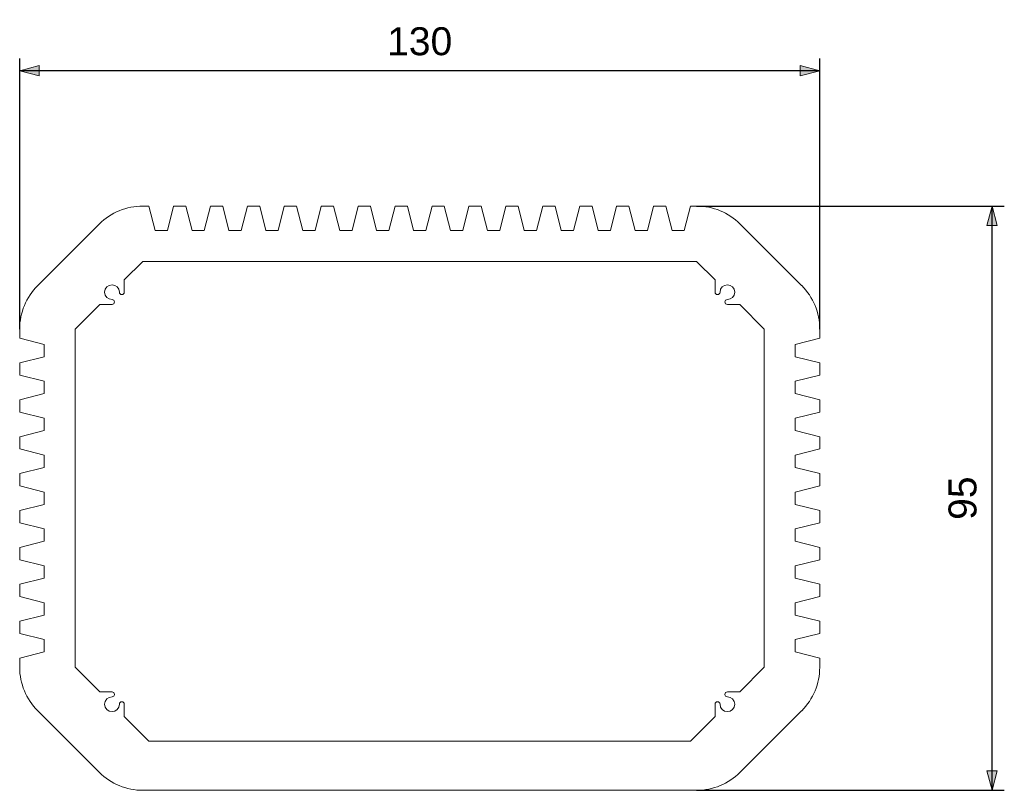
# Model space of a CAD drawing. Header units: millimetres. Extents: x -66 to 94, y -47 to 78.
import ezdxf

# ---------------------------------------------------------------- set-up
doc = ezdxf.new("R2010")
doc.units = ezdxf.units.MM
doc.header["$LTSCALE"] = 5.08
doc.header["$PDMODE"] = 1
doc.header["$PDSIZE"] = -2
doc.layers.add('Dimension', color=7, linetype='Continuous', lineweight=5)
doc.layers.add('None', color=7, linetype='Continuous', lineweight=5)
doc.styles.add('Arial', font='Arial')
doc.dimstyles.new('ISO', dxfattribs={"dimtxt": 4.545736, "dimasz": 3.175, "dimexe": 2, "dimexo": 0, "dimgap": 1, "dimtad": 1, "dimdec": 0, "dimzin": 11, "dimdsep": 46, "dimtxsty": 'Arial', "dimblk": 'VW_FILLEDARROW', "dimcen": 0, "dimazin": 0, "dimtfac": 1, "dimtdec": 0, "dimtix": 1, "dimtmove": 0, "dimatfit": 0, "dimldrblk": 'VW_FILLEDARROW', "dimfxl": 0, "dimfrac": 2, "dimtolj": 1, "dimtzin": 11, "dimarcsym": 0})

# ---------------------------------------------------------------- blocks, each defined once
blk = doc.blocks.new('*D')
at = {"layer": 'Dimension', "linetype": 'Continuous', "lineweight": 0}
for points in [[(-62.82, 69.15), (-66, 70), (-62.82, 70.85)], [(60.83, 70.85), (64, 70), (60.83, 69.15)], [(91.15, 44.83), (92, 48), (92.85, 44.83)], [(92.85, -43.83), (92, -47), (91.15, -43.83)]]:
    blk.add_hatch(color=0, dxfattribs=at).paths.add_polyline_path(points)
at = {"layer": 'Defpoints', "color": 0, "lineweight": 0}
for p in [(64, 70), (44, 48), (-66, 28), (64, 28), (44, -47), (92, -47)]:
    blk.add_point(p, dxfattribs=at)
at = {"layer": 'Dimension', "color": 0, "linetype": 'Continuous', "lineweight": -2}
for p, q in [((-66, 28), (-66, 72)), ((64, 28), (64, 72)), ((64, 70), (-66, 70)), ((44, 48), (94, 48)), ((92, -47), (92, 48)), ((44, -47), (94, -47))]:
    blk.add_line(p, q, dxfattribs=at)
at = {"layer": 'None', "color": 0, "linetype": 'Continuous', "lineweight": 5}
for points in [[(-62.82, 69.15), (-66, 70), (-62.82, 70.85)], [(60.83, 70.85), (64, 70), (60.83, 69.15)], [(91.15, 44.83), (92, 48), (92.85, 44.83)], [(92.85, -43.83), (92, -47), (91.15, -43.83)]]:
    blk.add_lwpolyline(points, close=True, dxfattribs=at)
at = {"color": 0, "linetype": 'Continuous', "lineweight": -2}
for points in [[(-6.3, 71), (4.3, 71), (4.3, 78.3), (-6.3, 78.3)], [(91, -3.03), (91, 4.03), (83.7, 4.03), (83.7, -3.03)]]:
    blk.add_wipeout(points, dxfattribs=at).dxf.layer = 'Dimension'
at = {"layer": 'Dimension', "color": 0, "insert": (-6.3, 77.07), "char_height": 4.546, "attachment_point": 1, "line_spacing_factor": 0.967741, "style": 'Arial'}
blk.add_mtext('130', dxfattribs=at)
at = {"layer": 'Dimension', "color": 0, "insert": (84.93, -3.03), "char_height": 4.546, "attachment_point": 1, "rotation": 90, "line_spacing_factor": 0.967741, "style": 'Arial'}
blk.add_mtext('95', dxfattribs=at)
blk = doc.blocks.new('VW_FILLEDARROW')
at = {"linetype": 'ByBlock', "lineweight": 0}
blk.add_hatch(color=0, dxfattribs=at).paths.add_polyline_path([(-1, 0.268), (0, 0), (-1, -0.268)])
at = {"layer": 'None', "color": 0, "linetype": 'Continuous', "lineweight": 5}
blk.add_lwpolyline([(-1, 0.268), (0, 0), (-1, -0.268)], close=True, dxfattribs=at)

msp = doc.modelspace()

# ---------------------------------------------------------------- linework, layer by layer
at = {"layer": 'None', "color": 7, "linetype": 'Continuous', "lineweight": 5}
for p, q in [((-46, 48), (-45, 48)), ((-44, 44), (-45, 48)), ((-41, 48), (-42, 44)), ((-41, 48), (-39, 48)), ((-38, 44), (-39, 48)), ((-35, 48), (-36, 44)), ((-35, 48), (-33, 48)), ((-32, 44), (-33, 48)), ((-29, 48), (-30, 44)), ((-29, 48), (-27, 48)), ((-26, 44), (-27, 48)), ((-23, 48), (-24, 44)), ((-23, 48), (-21, 48)), ((-20, 44), (-21, 48)), ((-17, 48), (-18, 44)), ((-17, 48), (-15, 48)), ((-14, 44), (-15, 48)), ((-11, 48), (-12, 44)), ((-11, 48), (-9, 48)), ((-8, 44), (-9, 48)), ((-5, 48), (-6, 44)), ((-5, 48), (-3, 48)), ((-2, 44), (-3, 48)), ((1, 48), (0, 44)), ((1, 48), (3, 48)), ((4, 44), (3, 48)), ((7, 48), (6, 44)), ((7, 48), (9, 48)), ((10, 44), (9, 48)), ((13, 48), (12, 44)), ((13, 48), (15, 48)), ((16, 44), (15, 48)), ((19, 48), (18, 44)), ((19, 48), (21, 48)), ((22, 44), (21, 48)), ((25, 48), (24, 44)), ((25, 48), (27, 48)), ((28, 44), (27, 48)), ((31, 48), (30, 44)), ((31, 48), (33, 48)), ((34, 44), (33, 48)), ((37, 48), (36, 44)), ((37, 48), (39, 48)), ((40, 44), (39, 48)), ((43, 48), (42, 44)), ((43, 48), (44, 48)), ((-63.07, 35.07), (-53.07, 45.07)), ((51.07, 45.07), (61.07, 35.07)), ((-42, 44), (-44, 44)), ((-36, 44), (-38, 44)), ((-30, 44), (-32, 44)), ((-24, 44), (-26, 44)), ((-18, 44), (-20, 44)), ((-12, 44), (-14, 44)), ((-6, 44), (-8, 44)), ((0, 44), (-2, 44)), ((6, 44), (4, 44)), ((12, 44), (10, 44)), ((18, 44), (16, 44)), ((24, 44), (22, 44)), ((30, 44), (28, 44)), ((36, 44), (34, 44)), ((42, 44), (40, 44)), ((-46, 39), (-49, 36)), ((-46, 39), (44, 39)), ((44, 39), (47, 36)), ((-49, 34), (-49, 36)), ((47, 34), (47, 36)), ((-53, 32), (-57, 28)), ((-51, 32), (-53, 32)), ((49, 32), (51, 32)), ((51, 32), (55, 28)), ((-66, 28), (-66, 26.5)), ((-57, -27), (-57, 28)), ((55, -27), (55, 28)), ((64, 28), (64, 26.5)), ((-66, 26.5), (-62, 25.5)), ((64, 26.5), (60, 25.5)), ((-62, 25.5), (-62, 23.5)), ((60, 25.5), (60, 23.5)), ((-62, 23.5), (-66, 22.5)), ((-66, 20.5), (-66, 22.5)), ((60, 23.5), (64, 22.5)), ((64, 20.5), (64, 22.5)), ((-66, 20.5), (-62, 19.5)), ((-62, 19.5), (-62, 17.5)), ((64, 20.5), (60, 19.5)), ((60, 19.5), (60, 17.5)), ((-62, 17.5), (-66, 16.5)), ((-66, 14.5), (-66, 16.5)), ((60, 17.5), (64, 16.5)), ((64, 14.5), (64, 16.5)), ((-66, 14.5), (-62, 13.5)), ((64, 14.5), (60, 13.5)), ((-62, 13.5), (-62, 11.5)), ((60, 13.5), (60, 11.5)), ((-62, 11.5), (-66, 10.5)), ((60, 11.5), (64, 10.5)), ((-66, 8.5), (-66, 10.5)), ((64, 8.5), (64, 10.5)), ((-66, 8.5), (-62, 7.5)), ((64, 8.5), (60, 7.5)), ((-62, 7.5), (-62, 5.5)), ((60, 7.5), (60, 5.5)), ((-62, 5.5), (-66, 4.5)), ((60, 5.5), (64, 4.5)), ((-66, 2.5), (-66, 4.5)), ((64, 2.5), (64, 4.5)), ((-66, 2.5), (-62, 1.5)), ((64, 2.5), (60, 1.5)), ((-62, 1.5), (-62, -0.5)), ((60, 1.5), (60, -0.5)), ((-62, -0.5), (-66, -1.5)), ((-66, -3.5), (-66, -1.5)), ((60, -0.5), (64, -1.5)), ((64, -3.5), (64, -1.5)), ((-66, -3.5), (-62, -4.5)), ((-62, -4.5), (-62, -6.5)), ((64, -3.5), (60, -4.5)), ((60, -4.5), (60, -6.5)), ((-62, -6.5), (-66, -7.5)), ((-66, -9.5), (-66, -7.5)), ((60, -6.5), (64, -7.5)), ((64, -9.5), (64, -7.5)), ((-66, -9.5), (-62, -10.5)), ((64, -9.5), (60, -10.5)), ((-62, -10.5), (-62, -12.5)), ((60, -10.5), (60, -12.5)), ((-62, -12.5), (-66, -13.5)), ((60, -12.5), (64, -13.5)), ((-66, -15.5), (-66, -13.5)), ((64, -15.5), (64, -13.5)), ((-66, -15.5), (-62, -16.5)), ((64, -15.5), (60, -16.5)), ((-62, -16.5), (-62, -18.5)), ((60, -16.5), (60, -18.5)), ((-62, -18.5), (-66, -19.5)), ((60, -18.5), (64, -19.5)), ((-66, -21.5), (-66, -19.5)), ((64, -21.5), (64, -19.5)), ((-66, -21.5), (-62, -22.5)), ((64, -21.5), (60, -22.5)), ((-62, -22.5), (-62, -24.5)), ((60, -22.5), (60, -24.5)), ((-62, -24.5), (-66, -25.5)), ((-66, -27), (-66, -25.5)), ((60, -24.5), (64, -25.5)), ((64, -27), (64, -25.5)), ((-53, -31), (-57, -27)), ((51, -31), (55, -27)), ((-51, -31), (-53, -31)), ((49, -31), (51, -31)), ((-49, -33), (-49, -35)), ((47, -33), (47, -35)), ((-53.07, -44.07), (-63.07, -34.07)), ((-45, -39), (-49, -35)), ((43, -39), (47, -35)), ((51.07, -44.07), (61.07, -34.07)), ((-45, -39), (43, -39)), ((-46, -47), (44, -47))]:
    msp.add_line(p, q, dxfattribs=at)
for centre, radius, start, end in [((-46, 38), 10, 90, 135), ((44, 38), 10, 45, 90), ((-51, 34), 1.2, 0, 270), ((49, 34), 1.2, 270, 180), ((-56, 28), 10, 135, 180), ((-49.4, 34), 0.4, 180, 0), ((47.4, 34), 0.4, 180, 0), ((54, 28), 10, 0, 45), ((-51, 32.4), 0.4, 270, 90), ((49, 32.4), 0.4, 90, 270), ((-56, -27), 10, 180, 225), ((54, -27), 10, 315, 0), ((-51, -33), 1.2, 90, 0), ((-51, -31.4), 0.4, 270, 90), ((49, -33), 1.2, 180, 90), ((49, -31.4), 0.4, 90, 270), ((-49.4, -33), 0.4, 0, 180), ((47.4, -33), 0.4, 360, 180), ((-46, -37), 10, 225, 270), ((44, -37), 10, 270, 315)]:
    msp.add_arc(centre, radius, start, end, dxfattribs=at)

# ---------------------------------------------------------------- next in the draw order: dimensions: what is measured, and where the dimension line sits
at = {"layer": 'Dimension', "color": 7, "linetype": 'Continuous', "lineweight": 5}
dim = msp.add_linear_dim(base=(92, -47), p1=(44, 48), p2=(44, -47), angle=270, dimstyle='ISO', override={"dimpost": '<>', "dimtxsty": 'Arial', "dimtmove": 2}, dxfattribs=at)
dim.commit()
dim.dimension.update_dxf_attribs({"geometry": '*D', "text_midpoint": (92, 0.5)})

# ---------------------------------------------------------------- next in the draw order: dimensions: what is measured, and where the dimension line sits
dim = msp.add_linear_dim(base=(64, 70), p1=(-66, 28), p2=(64, 28), dimstyle='ISO', override={"dimpost": '<>', "dimtxsty": 'Arial', "dimtmove": 2}, dxfattribs=at)
dim.commit()
dim.dimension.update_dxf_attribs({"geometry": '*D', "text_midpoint": (-1, 70)})

# ---------------------------------------------------------------- next in the draw order: wipeouts: each hides what was drawn before it
at = {"color": 253, "linetype": 'Continuous', "lineweight": 5}
msp.add_wipeout([(-34, -6.08), (27.41, -6.08), (27.41, 8.53), (-34, 8.53)], dxfattribs=at).dxf.layer = 'None'

doc.saveas('drawing.dxf')
